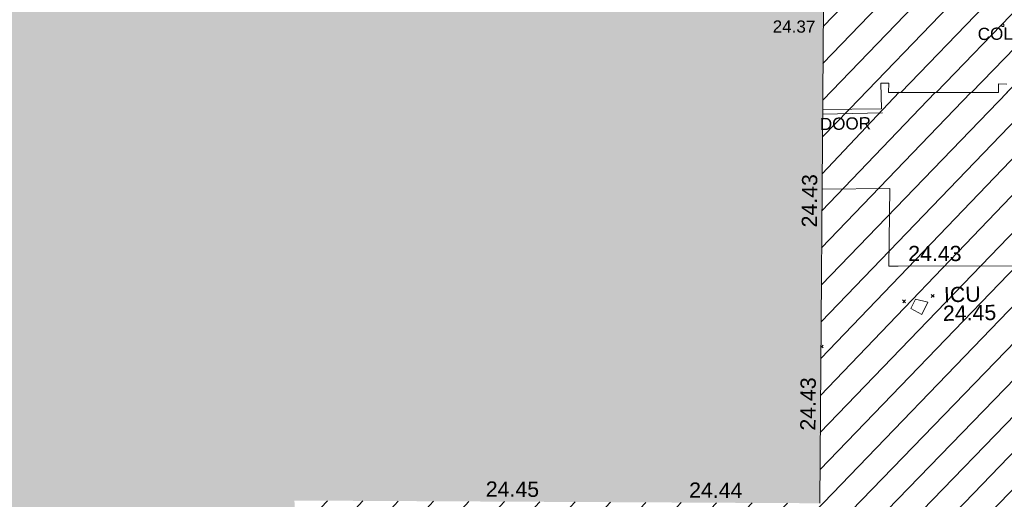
# Model space of a CAD drawing. Header units: millimetres. Extents: x -287732 to 520720, y -103372 to 287754.
# Tile 42 of 256: x -137254 to -113045, y -61326 to -49525. Entities that reach past the tile are written whole.
import ezdxf

# ---------------------------------------------------------------- set-up
doc = ezdxf.new("R2010")
doc.units = ezdxf.units.MM
doc.linetypes.add('IMPORT-UG_ELEC_STREET LIGHTING_QLB2 _2_', pattern=[2700, 1500, -300.0000000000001, 0, -250, 150, -300.0000000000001, 0, -200])
for name, color, linetype, lineweight, true_color in [('00_UAV_BUILDING_HATCH', 7, 'Continuous', 9, 0x999999), ('00_UAV_BUILDING_OUTLINE', 5, 'Continuous', 9, 0x0000ff), ('00_UAV_SERV_IC', 5, 'Continuous', 9, 0x0000ff), ('12333-PUM-2D-U-0001-C01 - Rev2_REVIT IMPORT_dwg', 7, 'Continuous', 9, 0x767676), ('A_RHA_Line', 7, 'Continuous', 9, 0x00a600), ('BUILDING', 5, 'Continuous', 9, 0x0000ff), ('COLUMN', 7, 'Continuous', 9, 0xa500a5), ('COLUMN_TXT', 7, 'Continuous', 9, 0xa500a5), ('HATCHING', 4, 'Continuous', 9, 0x00ffff), ('KERB_BOTTOM_LVL', 7, 'Continuous', 9, 0x0000a5)]:
    doc.layers.add(name, color=color, linetype=linetype, lineweight=lineweight, true_color=true_color)
for name, color, linetype, lineweight in [('A_RHA_Detail', 7, 'Continuous', 9), ('DOOR', 7, 'Continuous', 9), ('DOOR_TXT', 7, 'Continuous', 9), ('GEN-TEXT', 7, 'Continuous', 9)]:
    doc.layers.add(name, color=color, linetype=linetype, lineweight=lineweight)
doc.styles.add('Arial_3', font='arial.ttf', dxfattribs={"height": 299.9999999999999})
doc.styles.add('Swis721 Lt BT_2', font='swissl.ttf', dxfattribs={"height": 375})

# ---------------------------------------------------------------- blocks, each defined once
blk = doc.blocks.new('12333-PUM-2D-U-0001-C01 - Rev2_REVIT IMPORT_dwg_MGS62954_T2_Galway_ITM_3d_Rev1-2077680-Site Location Plan Proposed')
at = {"layer": '00_UAV_BUILDING_HATCH', "true_color": 0xcccccc}
h = blk.add_hatch(dxfattribs=at)
h.set_pattern_fill('FP_1', color=254, style=0, pattern_type=2)
h.set_pattern_definition([(45, (0, 0), (-441.9417382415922, 441.9417382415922), [])])
h.paths.add_polyline_path([(533799642.872388, 725503973.4558079), (533800986.6248314, 725503951.6576443), (533801020.5486519, 725506039.3713166), (533799668.6519892, 725506077.8927356), (533799642.8966324, 725503975.1125072)])
h.paths.add_polyline_path([(533783563.9638102, 725505749.3194242), (533785011.0637802, 725505738.7950609), (533785005.3275036, 725506366.9173949), (533785200.3609222, 725506368.3514634), (533785196.307434, 725506136.1272767), (533787894.908367, 725506094.1073622), (533787898.5000471, 725506299.4976926), (533788101.483025, 725506293.7798624), (533788097.8163256, 725506083.7147976), (533790773.7767189, 725506043.8565282), (533790777.5955428, 725506259.2434858), (533790992.5666427, 725506250.7577847), (533791005.839196, 725506034.0042773), (533793671.9821754, 725505973.2217427), (533793662.8035954, 725506193.3950148), (533793875.0458446, 725506199.1312915), (533793887.4838879, 725505962.170373), (533796564.8836794, 725505922.7259592), (533796573.9641825, 725506133.1641057), (533796771.8657397, 725506144.6366596), (533796774.6542646, 725505912.4392086), (533799451.8486139, 725505873.7594142), (533799455.425763, 725506078.6941476), (533799453.6686147, 725506084.0185474), (533795629, 725506193.0000001), (533795655.0000001, 725507240.0000002), (533801039.386025, 725507086.5754111), (533801054.4241171, 725507980.0954186), (533783626.9065318, 725508296.6871595), (533783564.3277358, 725505764.0479324)])
at = {"layer": '00_UAV_BUILDING_OUTLINE', "color": 254, "true_color": 0xcccccc, "flags": 128}
blk.add_lwpolyline([(533783515.5655679, 725503790.5842769), (533785182.5655678, 725503775.5842768), (533785123.5655679, 725501867.5842767), (533785350.597177, 725501863.8424926), (533790159.565568, 725501784.5842767), (533790161.7171674, 725501594.2274951), (533790195.565568, 725498599.5842769), (533792200.5186588, 725498576.5498708), (533794373.5655679, 725498551.5842767), (533794425.4806526, 725501377.8766775), (533794432.565568, 725501763.5842768), (533793805.5655679, 725501811.5842767), (533793889.9594919, 725503597.7881995), (533796086.532178, 725503547.8942659), (533800977.959492, 725503436.7881995)], dxfattribs=at)
at = {"layer": '00_UAV_SERV_IC', "color": 254, "true_color": 0xcccccc}
for p, q in [((533785648.2000002, 725500809.6000001), (533785762.5000001, 725501038.2)), ((533785762.5000001, 725501038.2), (533786067.3000002, 725500962.0000001)), ((533786067.3000002, 725500962.0000001), (533785914.9000001, 725500657.2)), ((533785648.2000002, 725500809.6000001), (533785914.9000001, 725500657.2))]:
    blk.add_line(p, q, dxfattribs=at)
at = {"layer": '00_UAV_BUILDING_OUTLINE', "color": 251, "true_color": 0x666666, "char_height": 375, "width": 1495.902363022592, "attachment_point": 1, "line_spacing_factor": 1.005061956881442, "style": 'Swis721 Lt BT_2'}
for s, insert, rotation in [('24.43', (533782997.0958976, 725502856.1483203), 88.58457081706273), ('24.43', (533785608.724166, 725502354.8850793), 359.05577458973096), ('24.43', (533782873.5889627, 725497857.6739497), 88.58457081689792), ('24.45', (533775123.3282875, 725496742.0155566), 358.70026454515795), ('24.44', (533780122.0333052, 725496628.6021626), 358.70026454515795)]:
    blk.add_mtext(s, dxfattribs=dict(at, insert=insert, rotation=rotation))
at = {"layer": '00_UAV_SERV_IC', "color": 251, "true_color": 0x666666, "char_height": 375, "attachment_point": 1, "line_spacing_factor": 1.005061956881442, "style": 'Swis721 Lt BT_2'}
for s, insert, width in [('ICU', (533786464.8712289, 725501327.5307232), 1021.012723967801), ('24.45', (533786433.2113703, 725500868.7724675), 1495.902363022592)]:
    blk.add_mtext(s, dxfattribs=dict(at, insert=insert, width=width))
blk = doc.blocks.new('12333-PUM-2D-U-0001-C01 - Rev2_REVIT IMPORT_dwg-1620468-Site Location Plan Proposed')
at = {"layer": 'HATCHING', "true_color": 0xaaffff}
h = blk.add_hatch(dxfattribs=at)
h.set_pattern_fill('FP_16', color=131, style=0, pattern_type=2)
h.set_pattern_definition([(45, (-537532529.603, -725615860.767), (-441.9417382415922, 441.9417382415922), [])])
h.paths.add_polyline_path([(234369.3064911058, -125658.9338086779), (234446.6599045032, -122988.9117227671), (179388.3096446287, -122003.5679794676), (179363.6978377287, -123640.9009863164), (206293.8363412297, -124628.9075685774), (206290.5501528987, -124569.7561786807), (206938.2501529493, -124569.7561787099), (206947.4397099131, -124652.8868151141), (233013.1992122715, -125609.1812640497)])
h.paths.add_polyline_path([(174907.5235319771, -123477.4139123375), (174933.3096446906, -121891.5679794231), (173702.3096448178, -121877.5679794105), (173651.6077028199, -123431.3371680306), (174905.6298136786, -123477.3444360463)])
h.paths.add_polyline_path([(159721.547328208, -122920.27439204), (159904.4517912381, -111903.0328667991), (158563.2467851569, -111879.2436715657), (158589.0357870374, -109772.8185664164), (158373.9253990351, -109775.6867047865), (158370.3491470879, -109980.5700416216), (155694.9248368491, -109935.2903896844), (155692.2158924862, -109709.7195192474), (155494.3143352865, -109721.1920731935), (155485.028390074, -109936.3912852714), (152807.4510505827, -109884.8893472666), (152795.3959974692, -109655.224887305), (152583.1537481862, -109660.9611641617), (152592.3323282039, -109881.1344360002), (149925.833717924, -109814.5441086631), (149912.9167954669, -109603.598394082), (149694.9003951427, -109605.0531130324), (149691.1019497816, -109814.7765384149), (147017.0765653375, -109763.7715637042), (147021.8331777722, -109560.5763164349), (146818.1953435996, -109554.8400395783), (146814.5737411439, -109762.3215053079), (144110.6318125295, -109713.0393818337), (144114.4568605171, -109486.0507021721), (143925.6776563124, -109487.438783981), (143931.4139329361, -110115.5611180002), (142484.0399683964, -110116.1256450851), (142244.9157206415, -119793.7719020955), (129330.9157206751, -119500.7719020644), (129347.2801056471, -121063.1336257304), (126956.406162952, -120953.7411768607), (126960.4964415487, -121718.3446688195), (159714.9884226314, -122920.0337604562)])
h.paths.add_polyline_path([(122525.9895288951, -121555.6525230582), (122533.2801053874, -120943.1336255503), (89020.51079507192, -120326.4114062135), (121594.2501528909, -121521.4690881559), (121600.900532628, -121140.7561787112), (121937.150152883, -121140.756178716), (121930.4997731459, -121521.7561786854), (121609.1773617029, -121522.016734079), (122522.5907249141, -121555.5278285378)])
h.paths.add_polyline_path([(150931.250152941, -118397.5561787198), (150784.3126787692, -118238.6011476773), (150969.3501528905, -118016.5561786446), (151150.1291055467, -118251.6368769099)])
h.paths.add_polyline_path([(144835.2501529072, -115197.1561787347), (144568.5501529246, -115044.7561786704), (144682.8501528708, -114816.1561787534), (144987.6501529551, -114892.3561786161), (144908.4833747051, -115050.6897351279)])
at = {"layer": 'BUILDING', "color": 161, "true_color": 0xaaaaff}
for p, q in [((143925.6776563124, -109487.438783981), (144120.7110750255, -109486.0047153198)), ((143931.4139329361, -110115.5611180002), (143925.6776563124, -109487.438783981)), ((144120.7110750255, -109486.0047153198), (144110.4059583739, -109718.1267305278)), ((146815.2287325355, -109762.332209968), (146818.1953435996, -109554.8400395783)), ((146818.1953435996, -109554.8400395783), (147021.8331777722, -109560.5763164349)), ((144110.4059583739, -109718.1267305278), (146815.2287325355, -109762.332209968)), ((142484.3139629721, -110105.036754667), (143931.4139329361, -110115.5611180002))]:
    blk.add_line(p, q, dxfattribs=at)
at = {"layer": 'COLUMN', "color": 254, "true_color": 0xe1aae1}
for p, q in [((146924.7475285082, -108143.3461369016), (146924.7475285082, -108085.694676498)), ((146924.7475285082, -108085.694676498), (146975.4109336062, -108085.694676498)), ((146975.4109336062, -108143.3461369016), (146924.7475285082, -108143.3461369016)), ((146975.4109336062, -108085.694676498), (146975.4109336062, -108143.3461369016))]:
    blk.add_line(p, q, dxfattribs=at)
at = {"layer": 'DOOR', "color": 253, "true_color": 0xaaaaaa}
blk.add_line((142481.4107432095, -110222.5335544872), (143955.7117631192, -110215.1193981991), dxfattribs=at)
at = {"layer": 'GEN-TEXT', "color": 253, "true_color": 0xaaaaaa}
for p, q in [((145074.9948137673, -114775.711517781), (145145.7054918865, -114705.0008396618)), ((145145.7054918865, -114775.711517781), (145074.9948137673, -114705.0008396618)), ((144368.9948138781, -114897.711517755), (144439.7054919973, -114827.0008396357)), ((144439.7054919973, -114897.711517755), (144368.9948138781, -114827.0008396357)), ((142339.6932013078, -115958.0131301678), (142393.7054919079, -115904.0008395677)), ((142393.7054919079, -115974.711517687), (142340.5929558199, -115921.5989815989))]:
    blk.add_line(p, q, dxfattribs=at)
blk.add_blockref('12333-PUM-2D-U-0001-C01 - Rev2_REVIT IMPORT_dwg_MGS62954_T2_Galway_ITM_3d_Rev1-2077680-Site Location Plan Proposed', (-533641079.6498471, -725615854.3561786))
at = {"layer": 'COLUMN_TXT', "insert": (146328.6642166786, -108167.9027809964), "char_height": 299.9999999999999, "width": 1028.395842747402, "attachment_point": 1, "line_spacing_factor": 0.9417779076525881, "style": 'Arial_3'}
blk.add_mtext('COL', dxfattribs=at)
at = {"layer": 'DOOR_TXT', "insert": (142409.328123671, -110314.0052490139), "char_height": 299.9999999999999, "width": 1498.519656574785, "attachment_point": 1, "line_spacing_factor": 0.9417779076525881, "style": 'Arial_3'}
blk.add_mtext('DOOR', dxfattribs=at)
at = {"layer": 'KERB_BOTTOM_LVL', "insert": (141294.9972023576, -107893.4181828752), "char_height": 299.9999999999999, "width": 1256.112065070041, "attachment_point": 1, "rotation": 358.7318692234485, "line_spacing_factor": 0.9417779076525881, "style": 'Arial_3'}
blk.add_mtext('24.37', dxfattribs=at)

msp = doc.modelspace()

# ---------------------------------------------------------------- hatches: boundary and pattern name
at = {"layer": 'A_RHA_Detail', "true_color": 0xc0c0c0}
h = msp.add_hatch(color=9, dxfattribs=at)
h.paths.add_polyline_path([(-80880.60083809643, -68502.79057078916), (-80400.865924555, -68483.41509113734), (-80400.865924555, -62984.64684185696), (-24474.85765177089, -63009.32043784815), (-24456.14471271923, -50840.30023858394), (-36622.55041039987, -50831.65104353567), (-36622.55041039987, -44228.57792613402), (-50959.0526582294, -44218.38599194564), (-50959.0526582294, -42573.78171514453), (-54563.9325804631, -42571.21897729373), (-54565.69773352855, -45054.17447474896), (-92408.82109321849, -45027.27149621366), (-92411.78875845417, -49201.74309222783), (-100061.9988811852, -49201.74309222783), (-100052.2214449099, -64852.82557838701), (-86120.90825229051, -64852.82557838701), (-86092.1662649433, -62957.90041523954), (-84861.10047608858, -62957.90041523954), (-84854.79052929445, -68240.109737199), (-80870.60226892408, -68240.10973722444)])
h.paths.add_polyline_path([(-137238.9269902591, -68461.9384092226), (-132719.7426408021, -68433.0633692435), (-132847.0731201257, -62850.04282283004), (-130454.6837966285, -62916.63108078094), (-130498.2830220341, -61355.85393642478), (-117581.136331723, -61423.42893438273), (-117492.3908565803, -49183.91309190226), (-125136.5200282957, -49178.47881952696), (-125133.572703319, -45032.61887136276), (-163007.1824077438, -45005.6942194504), (-163007.1824076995, -44090.2963411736), (-163123.8521269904, -44090.21339942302), (-163122.6389897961, -42383.75184302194), (-166563.8543419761, -42383.75184298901), (-166565.034908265, -44044.39824208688), (-193158.4656786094, -44025.49275805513), (-193195.152889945, -62863.65652504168), (-137269.7106414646, -62916.63108078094), (-137254.3708868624, -65679.90523788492)])
h.paths.add_polyline_path([(120310.9497607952, -32334.28230164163), (120312.4652266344, -31610.73011961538), (133451.2244789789, -31638.24899384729), (133469.2230092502, -19717.98315780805), (121295.7536929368, -19692.48606430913), (121319.8434528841, -8190.941560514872), (112277.0825930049, -8172.001674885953), (112263.1770823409, -14811.1234547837), (78285.85310969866, -14739.95861438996), (78292.82277619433, -8167.077575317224), (75241.99098605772, -8160.673431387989), (69355.76844233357, -8152.931592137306), (69353.6659720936, -9156.74635762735), (68372.60878945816, -9154.691552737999), (68372.60878945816, -13705.52853215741), (69333.7233474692, -13707.54156770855), (69325.07112547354, -16249.53369228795), (66623.4489111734, -16249.53369228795), (66619.79243935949, -17995.29925530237), (65989.07757494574, -17995.2992552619), (65985.44262772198, -19730.78799483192), (57152.23993377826, -19712.28702421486), (57127.42535098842, -31559.89463417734), (70277.87165424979, -31587.43801817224), (70277.87165431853, -32271.7414715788), (78263.96947909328, -32285.12944888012), (78266.62661740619, -31019.79372153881), (112335.8856506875, -31091.15111860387), (112335.8856506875, -32317.57330553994), (119781.4233959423, -32333.17321913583)])
h.paths.add_polyline_path([(7503.717409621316, -1791.439263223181), (15482.43097392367, -674.0213231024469), (15484.0826588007, 148.1327206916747), (56188.28042539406, 205.5276654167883), (56155.84326007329, 14338.3166313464), (18016.62665935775, 14236.48149539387), (17967.9025208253, 34313.18372071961), (21727.10644863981, 34324.0692624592), (21708.90974962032, 40608.10218321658), (18009.66447159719, 40608.10218321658), (17995.54603706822, 45483.75063442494), (9770.084204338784, 45420.6329473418), (3966.213879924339, 45446.76585222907), (3984.771235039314, 14176.56786832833), (1023.062455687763, 14176.56786837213), (-276.5134647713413, 14190.52623461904), (-231.6790044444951, 5968.135265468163), (-226.4491536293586, 193.7444677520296), (553.0869992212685, 183.4716499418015), (7477.609307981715, 143.2867586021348), (7488.638446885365, -674.0213231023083)])
h.paths.add_polyline_path([(77755.59663317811, 53.47451145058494), (77729.51881611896, 1699.844979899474), (94464.47132486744, 1659.976083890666), (94606.37913471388, 17991.390236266), (88810.4190114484, 18015.03260816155), (88799.89418497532, 14436.74271609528), (69413.88950349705, 14457.8773889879), (69377.35724448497, 99.62816357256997), (75241.99098605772, 67.32134432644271)])
h.paths.add_polyline_path([(61252.12079701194, 46453.95617366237), (105774.7348988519, 46472.68783506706), (105768.2642198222, 61852.61234306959), (92285.13876309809, 61852.61234306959), (92308.59670399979, 65784.30757140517), (96107.4668000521, 65767.60445243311), (96059.68081117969, 75209.20847378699), (101084.8427276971, 75071.88872764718), (104988.0046543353, 74765.36560406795), (108403.6894220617, 74363.8408943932), (112009.2703903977, 73787.25420861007), (115645.3524815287, 73049.69667206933), (116890.8108051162, 72761.69136252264), (120208.9929833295, 71893.18353872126), (120865.241739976, 71703.68484519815), (124135.6329506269, 70669.67317906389), (127435.6253142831, 69480.50055823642), (127820.4368670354, 69394.93141813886), (128274.3081769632, 69331.69585753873), (128731.8791144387, 69306.66104516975), (129189.9401488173, 69320.00258290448), (129645.2782985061, 69371.62688826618), (130094.6997111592, 69461.17185603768), (130535.0520071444, 69588.00939074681), (130963.246434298, 69751.24981927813), (131376.2795165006, 69949.74812590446), (131771.2541232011, 70182.11198903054), (132162.5575600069, 70460.5404660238), (132496.0921583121, 70741.69081113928), (132820.871367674, 71064.98072578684), (133117.4593294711, 71414.31364272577), (133383.77568926, 71787.23923950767), (133616.5473239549, 72178.5372844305), (133817.1647262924, 72590.54524898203), (133982.6025969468, 73017.89547513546), (134111.7005086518, 73457.59040801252), (134203.5529320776, 73906.54590458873), (134257.5155883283, 74361.61286216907), (134272.5462649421, 74819.5993153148), (134250.5259875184, 75277.29281745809), (134189.6227572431, 75731.48297747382), (134090.9274700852, 76178.98397757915), (133955.1324028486, 76616.65691993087), (133783.1900598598, 77041.43184345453), (133576.3064937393, 77450.32925647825), (133335.932843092, 77840.48103920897), (133063.7551572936, 78209.15055532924), (132761.6825665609, 78553.75185442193), (132431.8338935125, 78871.8678050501), (132076.5227905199, 79161.26705197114), (131698.2415080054, 79419.91966861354), (131299.6434187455, 79646.01139197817), (131093.5942456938, 79746.34209763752), (132146.0467355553, 83110.22226145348), (122787.7632953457, 86282.54285518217), (121604.3555412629, 82800.3591886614), (117095.9864227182, 83870.84033785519), (116841.9598400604, 83526.35449572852), (116120.5435466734, 91221.93611972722), (110237.7341284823, 91274.27491021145), (110194.3680786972, 90435.39030214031), (104988.0046543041, 90486.49901390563), (104973.2761846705, 94309.82427956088), (103746.1314668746, 94309.8242795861), (103839.9937121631, 122852.1474271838), (96365.09202306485, 122931.9599470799), (96350.3400238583, 123952.4168585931), (104555.5505249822, 123902.1925226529), (104607.3234458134, 120248.5396156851), (125502.5015002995, 120134.1933400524), (125662.0200253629, 137657.3796882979), (114479.5865733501, 137699.2256881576), (114382.306264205, 129149.9458158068), (104644.159003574, 129187.9975073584), (104577.9931702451, 126217.3903144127), (101184.4926406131, 126159.1566967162), (101264.6166812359, 135959.2655565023), (89967.23178808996, 135988.8856164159), (89927.63362986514, 125823.6463181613), (93630.53562302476, 125840.7948842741), (93580.65688892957, 122931.9599470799), (88697.38835376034, 122904.7310126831), (88679.3898954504, 95739.09143775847), (86378.25848996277, 95739.09143775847), (86378.18187189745, 96178.1008337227), (83279.50743284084, 96200.92083327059), (83273.62493422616, 95735.74732133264), (70169.67509619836, 95733.22421950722), (70166.26842742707, 96272.07409347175), (66674.99731294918, 96257.14073655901), (66654.74538556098, 95755.71092136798), (65784.77231079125, 95755.71092136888), (65887.65094984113, 117470.630565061), (53473.3427162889, 117487.9046429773), (53434.44066309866, 98570.46349063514), (40649.41626916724, 98570.46349063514), (40610.16711559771, 94406.01479078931), (38853.82372868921, 94410.36303440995), (38848.65589191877, 89463.65332729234), (40612.46601912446, 89518.45976927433), (40665.38257362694, 86257.73741128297), (38372.19584460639, 86305.72309285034), (38369.79374539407, 76901.0507917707), (50937.9512507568, 76944.40198294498), (50922.88567286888, 74598.78180889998), (56484.9061132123, 74588.85093771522), (56484.9061132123, 75194.85181995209), (92465.4037153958, 75233.0258166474), (92645.92783662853, 71766.64845094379), (89810.55521366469, 69362.83965827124), (85313.16173974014, 69360.94750420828), (85313.16173974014, 66907.4050808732), (75210.14498263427, 66903.15451589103), (75210.14498263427, 63815.70944550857), (70819.40014309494, 63815.70999200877), (70819.21601505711, 64253.35708059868), (69456.83415683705, 64253.35708059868), (69455.7195737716, 66901.99623166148), (61303.32856759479, 66898.5668068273), (61304.56054988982, 63970.32021231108), (70500.41048208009, 63970.32021219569), (70500.4088543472, 61852.59006207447), (61245.6438848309, 61848.69637488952), (61252.03558504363, 46656.49344428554)])
h.paths.add_polyline_path([(-17153.16561239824, 48569.32684293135), (-17153.16561224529, 60770.38083685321), (-29362.88357759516, 60774.70428694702), (-29362.88357759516, 67399.20394580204), (-43507.24466814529, 67405.01911303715), (-43488.5313307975, 69093.07334175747), (-45766.41866231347, 69109.32868388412), (-45794.3462003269, 67405.01911303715), (-47272.11273194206, 67404.2124544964), (-47272.44887633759, 66454.91798908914), (-86004.56386332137, 66468.63299519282), (-86006.66970787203, 60521.58362721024), (-92662.87722510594, 60521.58362721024), (-92665.2138765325, 50184.35611932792), (-79752.0168396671, 50179.78309939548), (-79752.016597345, 48591.4932381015), (-17157.7163123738, 48569.32845417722)])
h.paths.add_polyline_path([(-201056.4185878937, 48628.75479108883), (-138377.9751621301, 48634.64535779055), (-138377.9751621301, 50133.28201003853), (-125467.710581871, 50134.49626164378), (-125468.6909603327, 60566.1903686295), (-132186.8595614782, 60565.86652591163), (-132187.4203588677, 66533.0197876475), (-170643.3098734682, 66805.61809689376), (-170643.3098732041, 67738.78475848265), (-200340.0100486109, 67488.93693764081), (-200348.7171487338, 60827.78025104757), (-201057.5650552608, 60827.71357558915), (-201056.6510294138, 51102.04313372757)])
h.paths.add_polyline_path([(-240051.5126725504, 54769.19491160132), (-239444.490259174, 54811.10754483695), (-239186.5396223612, 54841.92927608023), (-238764.8191577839, 54940.98166103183), (-238382.4735933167, 55122.46891388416), (-237990.3402229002, 55354.87497234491), (-237269.2031023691, 55936.21515020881), (-237032.4836384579, 56225.56611516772), (-236793.0039602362, 56569.31473944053), (-236554.5880578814, 57004.26389721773), (-236432.7219585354, 57267.46508908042), (-236300.081527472, 57753.26238983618), (-236250.7285154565, 58017.17885684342), (-236235.6490609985, 58516.21786804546), (-236233.2538429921, 58987.85640053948), (-236213.7029795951, 59823.48083769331), (-236363.8287855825, 59820.86038205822), (-236634.0279869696, 60698.06075827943), (-236391.9547756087, 61432.19726339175), (-236225.4740089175, 61435.10319600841), (-236201.6036569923, 62637.68779596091), (-232563.5271750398, 62639.28734435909), (-232563.5271750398, 63049.03842404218), (-232732.1945866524, 63049.15302218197), (-232860.1521277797, 63457.95890274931), (-232731.606808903, 63914.24862697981), (-232560.8209656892, 63914.24862697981), (-232515.1276847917, 70598.00033009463), (-240628.6947849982, 70598.85496273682), (-240629.7923196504, 72350.98321577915), (-246412.6011212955, 72347.36085933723), (-246412.6011212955, 70616.45923936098), (-254449.5805725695, 70618.60952619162), (-254454.637144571, 70754.06491720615), (-254469.7140363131, 73191.66276250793), (-263883.2532625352, 73267.83063688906), (-263902.4181505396, 68260.74348553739), (-263714.8217520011, 68259.82096572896), (-263552.9672900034, 67819.65434396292), (-263719.0883117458, 67392.2068408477), (-263913.6298699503, 67392.20684284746), (-263956.7001913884, 58633.76423459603), (-260181.1963171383, 58611.22607638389), (-260192.3146983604, 56354.25111579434), (-257184.684388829, 56339.46086021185), (-257213.4419957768, 57092.93866021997), (-257338.5163846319, 57093.27331223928), (-257471.0109294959, 57531.74572308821), (-257338.5163845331, 58062.22513696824), (-257203.4956297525, 58064.06881289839), (-257173.5751889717, 58598.54056692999), (-256478.2273617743, 58575.27357994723), (-256478.2273617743, 58788.51859473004), (-256013.0091299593, 58911.92701534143), (-255397.0786664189, 58780.99767617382), (-255397.0786664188, 58595.982422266), (-243809.885361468, 58585.92793201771), (-243805.3570672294, 58352.04527760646), (-243740.939469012, 57884.52572680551), (-243619.0830608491, 57421.84877545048), (-243424.3877545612, 56943.65915412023), (-243247.1437899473, 56608.24157713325), (-243003.0710579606, 56249.99021479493), (-242732.2093200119, 55932.75703082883), (-242371.7230178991, 55603.12658811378), (-242141.255125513, 55424.88676767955), (-241804.9643037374, 55216.88439822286), (-241529.4640827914, 55077.02869055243), (-241100.6275144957, 54917.18295003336), (-240836.2134980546, 54840.82833176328), (-240453.4486195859, 54788.60784130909), (-240218.9578693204, 54777.28227442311)])
h.paths.add_polyline_path([(40276.69022552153, 59895.36417752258), (40328.62676029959, 69196.9439153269), (36588.99968785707, 69217.8245910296), (36619.46637569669, 74674.25962428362), (32264.36460078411, 74687.02318924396), (32233.48293867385, 69156.26826306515), (11916.69390495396, 69269.70959686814), (11966.66200111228, 78218.75165974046), (29087.509017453, 78123.15526808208), (29143.44567205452, 88141.1370047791), (15719.348796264, 88216.09212953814), (15732.60379610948, 90589.9978889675), (4594.294101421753, 90652.19003489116), (4525.129359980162, 78265.12250449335), (10096.76365553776, 78234.01258731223), (10077.43887221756, 74773.03821910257), (4547.641142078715, 74803.91453678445), (4465.579974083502, 60107.1600234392), (19125.89094760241, 60025.30234268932), (19139.86249374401, 62527.53804644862), (31738.59196305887, 62457.19146404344), (31724.55430858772, 59943.11609815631), (38369.79364225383, 59906.01157293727)])
h.paths.add_polyline_path([(-246083.0241259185, 72334.29150213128), (-246083.0594797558, 72334.30275087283), (-246208.2905500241, 72334.29150213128)])
h.paths.add_polyline_path([(-114575.3004830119, 112178.0758695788), (-114575.3246435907, 112178.0758695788), (-114707.2752166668, 115801.5811617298)])
h.paths.add_polyline_path([(-154699.9178765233, 101760.4080976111), (-114382.050333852, 101776.0542914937), (-114382.050333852, 106926.9360164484), (-113755.641395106, 106927.1792101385), (-113757.5507412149, 111847.2721531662), (-114431.6837526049, 111847.2721531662), (-114431.8097758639, 112178.0758695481), (-114575.3004830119, 112178.0758695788), (-114578.9984943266, 121707.2390833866), (-123056.9849702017, 121707.2390833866), (-123068.8201032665, 156452.7036899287), (-119381.2340625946, 156454.1348067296), (-119381.2340625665, 160165.8597952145), (-115501.031452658, 160167.3662801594), (-115503.3750945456, 166206.5793118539), (-132411.7987151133, 166599.6604729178), (-132411.8243278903, 166665.6603411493), (-135275.0124468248, 166664.5490317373), (-135275.0124468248, 166628.1883101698), (-135911.3205076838, 166628.1944502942), (-135911.3479256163, 166352.1604668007), (-152521.1633846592, 166345.7146753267), (-152518.3680955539, 159142.6836790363), (-150699.3133726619, 159117.9265656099), (-150758.5477087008, 122560.691203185), (-151059.2005266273, 122560.691203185), (-151061.0981347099, 121302.4374932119), (-154138.3148337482, 121372.6012653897), (-154138.3148337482, 121865.1834517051), (-154704.3888425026, 121867.2611370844), (-154688.5451973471, 119352.3937021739), (-154745.5933227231, 119352.3715636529), (-154745.5763474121, 118722.1532660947), (-160794.1544526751, 118748.7442832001), (-160794.1544526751, 119410.5425977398), (-163852.1622693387, 119422.408321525), (-163855.0715294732, 118762.2003111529), (-167568.6765459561, 118778.5256058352), (-166634.6619849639, 124395.1277019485), (-166930.050559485, 124500.0918161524), (-167568.6765459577, 124707.6250903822), (-168028.2173235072, 124841.3808647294), (-168630.5006276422, 124991.3056740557), (-169238.2056069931, 125117.4693074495), (-169850.3952285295, 125219.6772876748), (-170466.1255403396, 125297.7720169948), (-171089.11025998, 125351.8553033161), (-171704.4065937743, 125381.1774255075), (-172325.0479971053, 125386.3595015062), (-172782.2248668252, 125374.5832362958), (-173401.7764235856, 125337.4554476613), (-174109.844898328, 125263.4341236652), (-174634.1213722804, 125190.4100126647), (-175245.0145766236, 125080.719099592), (-176047.1958093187, 124895.7675260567), (-176665.4852587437, 124724.7228134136), (-177045.3001228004, 124609.1129151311), (-177631.5127792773, 124405.2077276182), (-176665.4852586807, 118818.5158794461), (-177558.9402083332, 118822.4435768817), (-177662.2853368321, 125263.4341236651), (-176365.3912351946, 126542.9270807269), (-159462.2970490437, 126319.910391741), (-157057.7396790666, 128609.0850976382), (-157060.6673204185, 136153.1661957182), (-158638.8016610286, 137740.2441626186), (-159352.3735831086, 137740.2441626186), (-161634.4140634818, 140201.1078539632), (-168727.9404945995, 140256.8191146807), (-171035.0401161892, 137942.8847305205), (-174184.1459014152, 137942.8847305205), (-176460.1167434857, 140292.2858551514), (-177341.6856934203, 140292.2858551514), (-177341.7113613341, 140358.4281613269), (-183428.5803825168, 140356.0660244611), (-185921.6385985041, 137917.4639994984), (-185921.6385985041, 131757.3091155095), (-186906.8767412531, 131756.9267733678), (-187725.3914540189, 130809.9989183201), (-187724.058890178, 127376.1828148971), (-186481.0281350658, 126304.5577463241), (-186479.4846754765, 122327.2959175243), (-185176.2828158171, 121059.4673825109), (-180304.1129154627, 121059.4673824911), (-180304.1136492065, 118802.0484409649), (-193555.3706955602, 118802.0484409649), (-193555.368699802, 133117.8341649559), (-192593.6442938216, 133118.2073819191), (-192593.6442938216, 134200.8158367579), (-192224.6284783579, 134200.9592041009), (-192225.5653014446, 136615.0101267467), (-192595.0012460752, 136615.0101267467), (-192595.4357332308, 137734.4745165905), (-193589.2709668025, 137734.4746851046), (-193589.2685988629, 147474.570583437), (-193163.2062206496, 147492.8644732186), (-192765.7252967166, 147531.087133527), (-192359.9383250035, 147589.5931622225), (-192199.8207947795, 147616.5827294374), (-191882.7548926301, 147682.9245600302), (-191568.5380070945, 147761.6632019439), (-191257.654638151, 147852.677242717), (-190828.6072909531, 148002.2045655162), (-190647.7999969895, 148070.9514233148), (-190349.7690789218, 148197.8750094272), (-190056.9509284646, 148336.4013817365), (-189769.797051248, 148486.3169427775), (-189405.3590254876, 148698.0567944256), (-189132.906026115, 148873.2749095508), (-188867.542109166, 149059.0543929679), (-188609.6764469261, 149255.1087866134), (-188354.9814055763, 149465.3525772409), (-188079.6339208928, 149713.879248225), (-187884.9836199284, 149901.8220103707), (-187545.928247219, 150265.8040604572), (-187446.29984479, 150378.3960832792), (-187241.3270201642, 150629.2310214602), (-187046.3599558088, 150887.9197697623), (-186861.6992771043, 151154.0634500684), (-186546.1373636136, 151669.829875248), (-186524.4196769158, 151707.0632450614), (-163675.2898318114, 151669.829875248), (-163687.5843045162, 148134.07679455), (-157303.6541541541, 148136.492106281), (-157303.6541541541, 155759.91501608), (-157557.4317586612, 155765.0384228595), (-157555.9168973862, 166678.0466575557), (-187009.2021991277, 166699.7464767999), (-187013.0952111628, 162054.4009359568), (-188707.17754695, 162044.5925187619), (-188705.9961892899, 155021.5333641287), (-188737.9999316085, 154650.5326604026), (-188799.0133969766, 154283.1866125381), (-188857.2045401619, 154035.4341107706), (-188966.1106131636, 153679.3368924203), (-189102.6200311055, 153332.8820747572), (-189265.8911675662, 152998.2056672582), (-189454.9174011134, 152677.371060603), (-189645.2484685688, 152421.3220123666), (-189916.9563410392, 152104.2450531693), (-190212.7041973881, 151809.4634871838), (-190530.6686598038, 151538.7947471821), (-190868.8893671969, 151293.9075915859), (-191225.281078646, 151076.3118324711), (-191597.6465194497, 150887.3490191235), (-192092.8415776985, 150682.5621956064), (-192519.2468154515, 150561.8451365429), (-192903.8930791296, 150482.240889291), (-193187.215491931, 150440.8868273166), (-193594.1866364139, 150407.1257787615), (-193594.5952989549, 151459.9895227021), (-205369.2399268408, 151455.4201247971), (-205354.4523517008, 113350.0822379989), (-207187.1580384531, 113349.3710182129), (-207184.3024929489, 105991.0636522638), (-205312.8748221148, 105991.1901500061), (-205311.2362476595, 101769.6553082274), (-175488.6451201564, 101781.2285901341), (-175488.6451201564, 110889.6985621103), (-154703.4627663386, 110897.5679794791), (-154700.2792295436, 102691.5597281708)])
h.paths.add_polyline_path([(193735.9435693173, 113047.8274774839), (208865.0938716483, 114991.0266430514), (208976.1154123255, 114126.6471160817), (216447.8967332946, 115086.3281915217), (216038.7305308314, 118271.9702413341), (232648.5073383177, 120405.3421626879), (233425.993615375, 114352.0734369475), (240632.2017567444, 115277.6440988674), (239854.8412683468, 121329.9334727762), (256406.8682407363, 123455.8879629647), (257091.7572256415, 118089.1198988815), (264572.2871227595, 119040.8180953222), (261877.8350555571, 138524.7609215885), (259178.7147038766, 138221.6086035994), (259197.3483655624, 137439.0084132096), (254686.1480587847, 136897.0007612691), (255412.6810205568, 131314.8303176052), (240852.7447969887, 129522.4514056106), (239771.0426543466, 137918.8519126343), (240649.5822431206, 138010.1984551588), (240062.3063116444, 142776.6750342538), (239165.7694642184, 142685.0143484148), (237630.9646614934, 151018.3171732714), (266172.8791088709, 154560.7889781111), (271297.1876944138, 142612.4006970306), (276531.7397502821, 144861.098714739), (274941.5029779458, 148527.9037281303), (302074.5307653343, 160134.9084326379), (300215.9323773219, 164320.1841173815), (301528.1613272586, 164907.0997989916), (300405.1237791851, 167477.8916353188), (299016.6944531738, 166945.7181824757), (295626.7488506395, 174518.754428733), (294333.0289184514, 177537.1551681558), (287288.8475947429, 174518.754428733), (289427.6893504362, 169661.0163463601), (272956.7816584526, 162557.1203578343), (271943.2187787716, 164897.4305293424), (267016.3118217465, 162764.0369715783), (268502.3094164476, 159357.0430143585), (265200.4029574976, 157946.4096681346), (226856.416695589, 153146.7821792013), (227510.3041274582, 148852.0205334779), (228280.9873165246, 141179.0007483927), (227302.3544112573, 141050.281300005), (227895.3788235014, 136433.1758633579), (228748.5501749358, 136523.8855003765), (229602.3077302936, 128023.7667641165), (217691.2359889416, 126493.8999679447), (217642.3600127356, 126874.433267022), (215138.5007311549, 126552.8357430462), (215194.9980427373, 126112.965074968), (215015.6132226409, 126089.924757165), (214840.9672575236, 127449.66446064), (192258.7012018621, 124549.1816390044), (193486.3576426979, 114991.0266430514)])
h.paths.add_polyline_path([(-78076.24187439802, 117605.5188722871), (-78076.23951902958, 117610.0871211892), (-78070.318122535, 129485.7330792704), (-74723.15926543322, 129478.385255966), (-74723.15926543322, 125435.7860624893), (-48015.64546086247, 125380.0246061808), (-47996.55031653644, 135872.5822179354), (-61198.15919578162, 135901.5630078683), (-74714.72264144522, 135923.5088764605), (-74723.6287602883, 131865.2975510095), (-78070.318122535, 131872.642169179), (-78062.97909487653, 149549.7689430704), (-58292.26570492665, 149541.5607197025), (-58292.26570491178, 148946.2407608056), (-37707.70924046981, 148937.6946533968), (-37703.30827430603, 159740.0672041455), (-44148.26955755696, 159742.7429641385), (-44148.26955755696, 162961.3319174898), (-49829.95437583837, 162961.3319174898), (-49830.92144130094, 160632.0129326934), (-78494.09026625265, 160643.9130440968), (-78494.09026625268, 161615.1537738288), (-78739.225852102, 161615.2555472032), (-78691.7919454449, 168187.9195488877), (-90844.57645036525, 168126.8149079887), (-90962.52567694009, 152686.7636277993), (-89064.97866809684, 152685.9758215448), (-89079.54115380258, 117610.0871211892), (-78374.80218507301, 117605.6428258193)])
h.paths.add_polyline_path([(69254.82576126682, 129235.9722870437), (69259.97086178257, 136167.789247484), (86068.0992678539, 136131.0235193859), (86008.66431381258, 164703.3084147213), (58789.63167882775, 164723.511581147), (58789.63167882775, 170119.2062865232), (54460.1632489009, 170122.4198087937), (54457.21717773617, 166153.279245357), (47042.2151650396, 166158.7829869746), (47041.10931533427, 164668.9097040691), (39173.27935198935, 164674.7495545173), (39172.83712618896, 164078.9539098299), (17014.87910992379, 164095.4005254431), (17002.38841206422, 147267.1142245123), (12659.63471563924, 147267.1142245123), (12653.60087534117, 139137.9291796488), (17031.41608901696, 139134.6797717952), (17024.5879174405, 129935.3194463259), (39191.34773726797, 129918.8662983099), (39191.34773726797, 129258.2867272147), (69014.0340609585, 129236.1510132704)])
h.paths.add_polyline_path([(39265.62356917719, 139467.8223435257), (33050.91021530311, 139484.1586867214), (33087.56357182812, 153427.9220784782), (39277.60130889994, 153411.6505991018), (39277.60130890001, 152830.3127277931), (43058.29603858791, 152820.3745823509), (43024.83899408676, 140092.5601633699), (39267.2657899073, 140092.5601633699)])
h.paths.add_polyline_path([(1979.548949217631, 189123.2414339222), (18699.10403225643, 189180.0465563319), (18678.46874730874, 195253.6675675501), (24349.02704561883, 195272.9334348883), (24334.96888372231, 199550.7690688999), (28829.78348974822, 199566.0403168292), (28798.3577216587, 208815.6446464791), (24334.949615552, 208806.151404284), (24333.90624841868, 209113.2475694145), (16811.59093053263, 209087.6903002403), (16806.58456499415, 208843.5909093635), (6772.293057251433, 208809.4991440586), (6797.166076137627, 201488.5780549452), (-8471.058649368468, 201436.7038490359), (-8471.058649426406, 200429.0172028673), (-11856.09020770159, 200417.5164702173), (-11823.72827009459, 190892.3684138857), (-7614.729360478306, 190906.6685966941), (-7614.729360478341, 190170.8290169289), (-4608.619189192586, 190169.2993656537), (-4608.238782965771, 190916.8832264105), (1973.379031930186, 190939.2444180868), (1977.122761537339, 189837.3456693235)])
h.paths.add_polyline_path([(-20506.22133143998, 190640.0286460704), (-20122.28942212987, 206347.1214480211), (-41550.34215551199, 207015.2557957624), (-41462.26177903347, 210449.6195896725), (-31391.41053372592, 210152.0276719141), (-31078.64493155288, 223862.5743669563), (-44305.08575743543, 224230.7972280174), (-44490.79956591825, 211865.5542346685), (-47510.12209648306, 211942.9901385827), (-47722.57925071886, 203659.0205614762), (-47076.06680548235, 203635.3001465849), (-47175.4684425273, 199531.9403872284), (-46801.21126120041, 199520.4703269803), (-46873.68175963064, 195478.5899481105), (-44600.40472248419, 195425.2559779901), (-44685.88459507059, 192243.2795180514), (-38073.99929115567, 192135.6564362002), (-38104.39995468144, 191126.972250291), (-21537.79264466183, 190668.5723412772)])
h.paths.add_polyline_path([(16801.02360973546, 195961.500137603), (9656.615133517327, 196015.1086063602), (9643.838150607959, 199513.9922857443), (11631.77992468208, 199485.8321209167), (11631.7920940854, 203322.2460456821), (16806.58456511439, 203391.4855728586), (16801.0407710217, 195984.4293109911)])
h.paths.add_polyline_path([(122084.9264926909, 200536.2570557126), (122088.1805162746, 206386.1947929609), (125211.1061638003, 206386.1947929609), (125211.1162733, 206645.8932837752), (126202.7098976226, 206645.8932838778), (126203.0204769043, 207041.0477229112), (130401.4034741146, 206979.0758390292), (130444.2691124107, 209883.280297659), (126202.8383603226, 209945.8832030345), (126203.0204769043, 214624.1281189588), (127364.791950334, 214624.1281190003), (127365.2106673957, 225380.2058567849), (126159.8599207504, 225380.2527798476), (126207.4133336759, 241475.3410923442), (119482.5411291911, 241495.8747898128), (119479.2041949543, 246182.0096278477), (109943.9121324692, 246175.2196735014), (109953.2702601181, 233033.381429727), (115000.5285021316, 233033.3814296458), (114999.579292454, 208653.4991933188), (112026.3032630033, 208653.4991933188), (112024.3519988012, 200538.6761891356), (122024.6079402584, 200536.2715596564)])
h.paths.add_polyline_path([(30087.05071580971, 200986.75440713), (38030.67179071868, 201028.6865660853), (38030.67179071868, 202922.9731660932), (38109.89531492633, 202923.3913649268), (38067.25569096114, 208827.6066631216), (38013.35839378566, 208827.6672237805), (38012.38630971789, 209012.5383931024), (30044.90685988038, 208970.480297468), (30076.83023715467, 202922.9203834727)])
h.paths.add_polyline_path([(195986.2599417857, 205661.5722736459), (202896.8751332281, 206052.0074670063), (202676.8862551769, 209945.7611691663), (195766.2710618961, 209555.3259759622)])
h.paths.add_polyline_path([(-91652.40581580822, 206392.6172135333), (-79454.24421187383, 206432.5105635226), (-79629.29258199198, 238245.6998510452), (-68904.21147484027, 238215.095164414), (-68918.55832832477, 246312.9061543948), (-68918.56040493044, 246314.0782553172), (-68756.515268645, 246312.9061543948), (-68755.20581930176, 246638.9786699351), (-79620.07671794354, 246651.3624133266), (-79606.5628449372, 247343.5411849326), (-82154.50636787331, 247318.0695596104), (-82154.50636787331, 247488.1275895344), (-91640.64698348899, 247472.5371040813), (-91638.72040628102, 246846.4753752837), (-131470.3702759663, 246641.42150215), (-131470.3702759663, 250159.5419305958), (-142857.1087886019, 250176.7939677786), (-142864.0554935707, 246220.0701029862), (-165118.8027587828, 246272.3986783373), (-165040.0492656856, 253907.936045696), (-178677.4727934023, 253929.5079730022), (-178699.5521575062, 238176.7234097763), (-138599.3373496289, 238209.4781454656), (-138548.4479938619, 206627.5237025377), (-126646.6702863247, 206572.2299428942), (-126666.6805510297, 234825.8818836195), (-124962.7180531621, 234825.9534805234), (-124969.0241559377, 234688.4891474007), (-91595.61129713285, 234664.3133306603), (-91650.87307429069, 207155.5994723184)])
h.paths.add_polyline_path([(142123.7078574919, 209113.5383730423), (152768.4446292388, 209127.3137314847), (152745.2992288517, 227012.63380935), (142100.5623961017, 226998.8584508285), (142121.8067345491, 210582.5602643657)])
h.paths.add_polyline_path([(168998.8561129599, 209274.9592350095), (169026.8416078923, 226860.3446540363), (161686.6780314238, 226876.6646907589), (161647.6783165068, 209291.3037608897), (168846.6177107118, 209275.2977201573)])
h.paths.add_polyline_path([(49761.46820719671, 218476.5678095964), (49794.00484360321, 223316.1680811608), (41274.07755982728, 223363.4010619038), (41273.58999769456, 223290.8795634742), (32187.30576796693, 223351.9666549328), (32202.10532419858, 225553.2987454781), (20081.83724695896, 225634.7833114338), (20035.26675877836, 218707.7438801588), (31566.33951793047, 218630.2204881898), (31566.12891731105, 218598.8950898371), (49750.1971391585, 218476.6435849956)])
h.paths.add_polyline_path([(162361.9830851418, 234154.05208666), (162366.6425722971, 241589.9129272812), (135261.102696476, 241630.986197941), (135249.088870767, 234197.8735112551), (160249.0277027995, 234157.4671671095)])
h.paths.add_polyline_path([(176458.8604389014, 246709.5724700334), (176516.2484477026, 252173.1529804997), (168884.2833866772, 252253.3171281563), (168934.86529241, 257068.9279575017), (164355.0504715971, 257117.0331241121), (164296.1746742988, 251511.808811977), (164416.8965511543, 251510.5407811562), (164367.8024342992, 246836.573754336), (171460.1142273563, 246762.0779818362)])

# ---------------------------------------------------------------- linework, layer by layer
at = {"layer": 'A_RHA_Line', "color": 7}
msp.add_line((-117581.1363317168, -61423.42893439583), (-117492.3908565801, -49183.91309180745), dxfattribs=at)

# ---------------------------------------------------------------- block references
at = {"layer": '12333-PUM-2D-U-0001-C01 - Rev2_REVIT IMPORT_dwg', "color": 254, "linetype": 'IMPORT-UG_ELEC_STREET LIGHTING_QLB2 _2_', "true_color": 0xffd4d4, "rotation": 0.9999999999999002}
msp.add_blockref('12333-PUM-2D-U-0001-C01 - Rev2_REVIT IMPORT_dwg-1620468-Site Location Plan Proposed', (-261895.0770586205, 55869.5817132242), dxfattribs=at)

doc.saveas('drawing.dxf')
